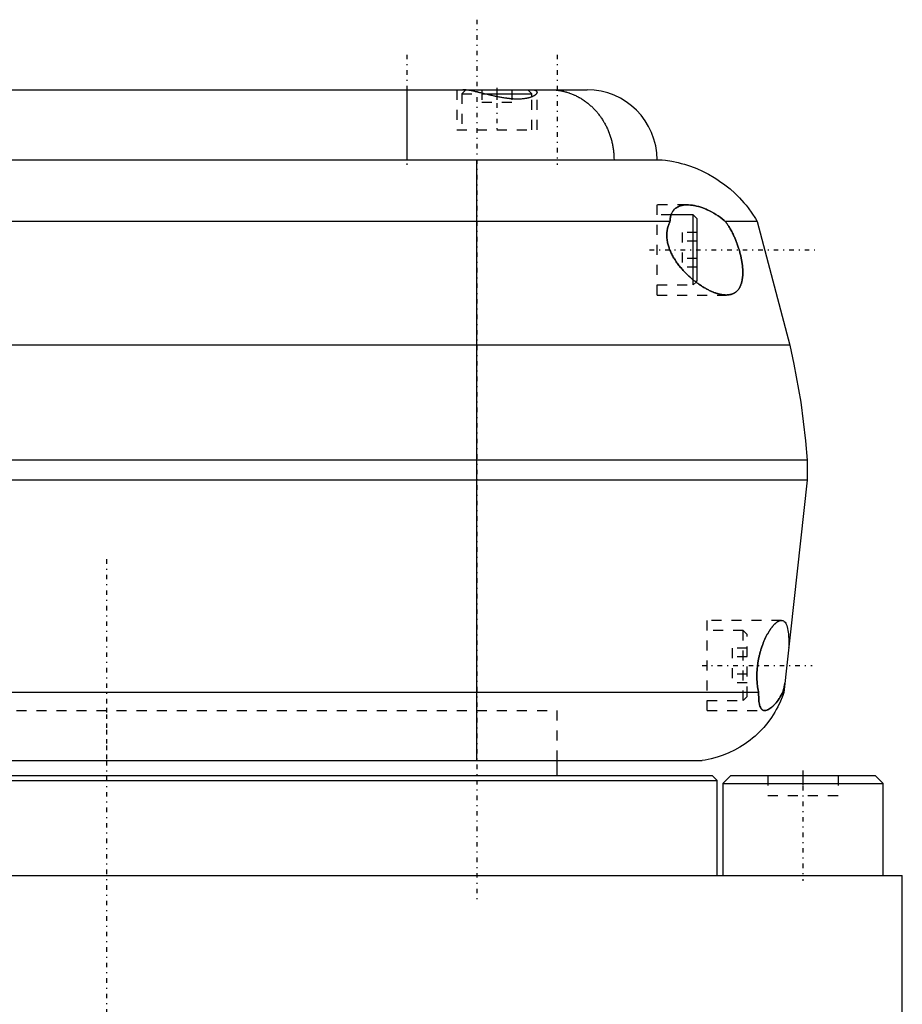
# Model space of a CAD drawing. Extents: x -502 to 168, y -1 to 818.
# Tile 9 of 9: x -9 to 80, y 292 to 390. Entities that reach past the tile are written whole.
import ezdxf

# ---------------------------------------------------------------- set-up
doc = ezdxf.new("R2010")
doc.units = 0
doc.linetypes.add('CENTER', pattern=[1.5, 0.45, -0.5, 0.05, -0.5])
doc.linetypes.add('DASHED', pattern=[2, 1, -1])
for name, color, linetype in [('AM_0', 7, 'CONTINUOUS'), ('AM_3', 7, 'DASHED'), ('AM_7', 7, 'CENTER')]:
    doc.layers.add(name, color=color, linetype=linetype)

msp = doc.modelspace()

# ---------------------------------------------------------------- linework, layer by layer
at = {"layer": 'AM_0', "color": 7, "linetype": 'CONTINUOUS'}
for p, q in [((-58, 383.5), (48, 383.5)), ((30, 383.5), (30, 376.5)), ((35.9, 383.5), (35.883, 383.483)), ((37.747, 383.1), (42.5, 383.1)), ((42.5, 383.1), (42.1, 383.5)), ((42.5, 382.801), (42.5, 383.1)), ((-245.5, 376.5), (55.5, 376.5)), ((37, 316.5), (37, 376.5)), ((58.6, 371), (56.393, 371)), ((59, 370.6), (58.6, 371)), ((58.6, 364.517), (58.6, 371)), ((56.287, 370.35), (-246.287, 370.35)), ((59, 364.4), (59, 370.6)), ((65, 370.35), (61.814, 370.35)), ((65, 370.35), (68.25, 358)), ((58.889, 364.289), (59, 364.4)), ((68.25, 358), (-258.25, 358)), ((70, 346.5), (-260, 346.5)), ((70, 346.5), (70, 344.5)), ((70, 344.5), (-260, 344.5)), ((70, 344.5), (67.65, 323.3)), ((65.144, 323.3), (-255.144, 323.3)), ((67.65, 323.3), (67.537, 323.3)), ((-251.5, 316.5), (59.5, 316.5)), ((45, 315), (45, 316.5)), ((-60.5, 315), (60.5, 315)), ((61, 314.5), (60.5, 315)), ((62.375, 315), (61.575, 314.2)), ((62.375, 315), (76.775, 315)), ((77.575, 314.2), (76.775, 315)), ((-61, 314.5), (61, 314.5)), ((61, 305), (61, 314.5)), ((61.575, 314.2), (61.575, 305)), ((61.575, 314.2), (77.575, 314.2)), ((77.575, 305), (77.575, 314.2)), ((-79.5, 305), (79.5, 305)), ((79.5, 288.3), (79.5, 305))]:
    msp.add_line(p, q, dxfattribs=at)
for points in [[(43, 383.251, 0), (43, 383.242, 0), (42.998, 383.224, 0), (42.994, 383.205, 0), (42.991, 383.195, 0), (42.988, 383.185, 0), (42.98, 383.166, 0), (42.971, 383.146, 0), (42.959, 383.126, 0), (42.946, 383.106, 0), (42.93, 383.085, 0), (42.922, 383.075, 0), (42.913, 383.065, 0), (42.893, 383.044, 0), (42.872, 383.024, 0), (42.849, 383.003, 0), (42.824, 382.983, 0), (42.797, 382.962, 0), (42.782, 382.952, 0), (42.768, 382.942, 0), (42.737, 382.921, 0), (42.704, 382.901, 0), (42.686, 382.891, 0), (42.669, 382.881, 0), (42.632, 382.862, 0), (42.593, 382.843, 0), (42.573, 382.833, 0), (42.553, 382.824, 0), (42.51, 382.805, 0), (42.466, 382.787, 0), (42.42, 382.769, 0), (42.371, 382.752, 0), (42.321, 382.735, 0), (42.295, 382.727, 0), (42.269, 382.719, 0), (42.215, 382.704, 0), (42.16, 382.689, 0), (42.102, 382.675, 0), (42.043, 382.661, 0), (41.982, 382.648, 0), (41.951, 382.642, 0), (41.919, 382.637, 0), (41.855, 382.626, 0), (41.789, 382.615, 0), (41.721, 382.606, 0), (41.651, 382.598, 0), (41.58, 382.59, 0), (41.544, 382.587, 0), (41.507, 382.584, 0), (41.433, 382.578, 0), (41.356, 382.574, 0), (41.279, 382.57, 0), (41.199, 382.568, 0), (41.119, 382.567, 0), (41.079, 382.566, 0), (41.038, 382.566, 0), (40.955, 382.567, 0), (40.871, 382.569, 0), (40.786, 382.572, 0), (40.7, 382.576, 0), (40.613, 382.581, 0), (40.569, 382.584, 0), (40.524, 382.587, 0), (40.435, 382.594, 0), (40.345, 382.602, 0), (40.3, 382.607, 0), (40.254, 382.612, 0), (40.162, 382.622, 0), (40.069, 382.633, 0), (40.022, 382.639, 0), (39.975, 382.645, 0), (39.88, 382.658, 0), (39.786, 382.672, 0), (39.69, 382.687, 0), (39.595, 382.702, 0), (39.499, 382.718, 0), (39.451, 382.727, 0), (39.403, 382.735, 0), (39.306, 382.753, 0), (39.209, 382.772, 0), (39.112, 382.791, 0), (39.015, 382.81, 0), (38.918, 382.83, 0), (38.87, 382.84, 0), (38.821, 382.851, 0), (38.724, 382.872, 0), (38.627, 382.893, 0), (38.53, 382.915, 0), (38.433, 382.937, 0), (38.337, 382.959, 0), (38.288, 382.971, 0), (38.24, 382.982, 0), (38.144, 383.004, 0), (38.049, 383.027, 0), (37.954, 383.05, 0), (37.859, 383.073, 0), (37.765, 383.096, 0), (37.718, 383.107, 0), (37.671, 383.118, 0), (37.579, 383.141, 0), (37.486, 383.163, 0), (37.395, 383.185, 0), (37.304, 383.207, 0), (37.214, 383.228, 0), (37.17, 383.239, 0), (37.125, 383.249, 0), (37.037, 383.27, 0), (36.95, 383.29, 0), (36.907, 383.3, 0), (36.864, 383.31, 0), (36.779, 383.328, 0), (36.696, 383.346, 0), (36.654, 383.355, 0), (36.613, 383.364, 0), (36.532, 383.38, 0), (36.453, 383.396, 0), (36.375, 383.411, 0), (36.298, 383.425, 0), (36.223, 383.438, 0), (36.186, 383.444, 0), (36.149, 383.45, 0), (36.077, 383.46, 0), (36.007, 383.47, 0), (35.939, 383.478, 0), (35.872, 383.485, 0), (35.808, 383.491, 0), (35.776, 383.493, 0), (35.746, 383.495, 0), (35.686, 383.498, 0), (35.628, 383.5, 0), (35.6, 383.5, 0)], [(42.459, 383.5, 0), (42.488, 383.5, 0), (42.544, 383.498, 0), (42.597, 383.494, 0), (42.623, 383.492, 0), (42.647, 383.489, 0), (42.694, 383.482, 0), (42.737, 383.473, 0), (42.777, 383.463, 0), (42.814, 383.451, 0), (42.848, 383.438, 0), (42.863, 383.43, 0), (42.878, 383.423, 0), (42.905, 383.407, 0), (42.928, 383.39, 0), (42.949, 383.371, 0), (42.966, 383.352, 0), (42.979, 383.331, 0), (42.985, 383.32, 0), (42.989, 383.309, 0), (42.996, 383.287, 0), (43, 383.263, 0), (43, 383.251, 0)], [(44.318, 383.5, 0), (44.364, 383.5, 0), (44.456, 383.498, 0), (44.548, 383.495, 0), (44.594, 383.493, 0), (44.64, 383.491, 0), (44.732, 383.485, 0), (44.823, 383.478, 0), (44.915, 383.469, 0), (45.006, 383.459, 0), (45.097, 383.447, 0), (45.142, 383.441, 0), (45.188, 383.434, 0), (45.279, 383.42, 0), (45.369, 383.404, 0), (45.46, 383.386, 0), (45.55, 383.368, 0), (45.64, 383.347, 0), (45.685, 383.337, 0), (45.729, 383.326, 0), (45.819, 383.303, 0), (45.908, 383.278, 0), (45.952, 383.265, 0), (45.997, 383.252, 0), (46.085, 383.225, 0), (46.173, 383.196, 0), (46.217, 383.181, 0), (46.261, 383.166, 0), (46.349, 383.134, 0), (46.436, 383.101, 0), (46.523, 383.067, 0), (46.609, 383.031, 0), (46.695, 382.994, 0), (46.738, 382.975, 0), (46.78, 382.955, 0), (46.865, 382.916, 0), (46.95, 382.874, 0), (47.034, 382.832, 0), (47.117, 382.788, 0), (47.2, 382.742, 0), (47.241, 382.719, 0), (47.282, 382.696, 0), (47.364, 382.648, 0), (47.445, 382.599, 0), (47.525, 382.548, 0), (47.604, 382.497, 0), (47.683, 382.444, 0), (47.722, 382.417, 0), (47.761, 382.389, 0), (47.839, 382.334, 0), (47.915, 382.277, 0), (47.991, 382.219, 0), (48.066, 382.16, 0), (48.141, 382.1, 0), (48.178, 382.069, 0), (48.214, 382.038, 0), (48.287, 381.976, 0), (48.359, 381.912, 0), (48.431, 381.847, 0), (48.501, 381.78, 0), (48.571, 381.713, 0), (48.605, 381.679, 0), (48.639, 381.644, 0), (48.707, 381.575, 0), (48.774, 381.504, 0), (48.807, 381.468, 0), (48.84, 381.432, 0), (48.905, 381.359, 0), (48.97, 381.285, 0), (49.001, 381.247, 0), (49.033, 381.21, 0), (49.095, 381.134, 0), (49.156, 381.057, 0), (49.216, 380.979, 0), (49.275, 380.9, 0), (49.333, 380.82, 0), (49.362, 380.78, 0), (49.39, 380.739, 0), (49.446, 380.658, 0), (49.501, 380.575, 0), (49.554, 380.492, 0), (49.607, 380.408, 0), (49.658, 380.323, 0), (49.683, 380.28, 0), (49.708, 380.237, 0), (49.757, 380.15, 0), (49.805, 380.063, 0), (49.852, 379.975, 0), (49.898, 379.886, 0), (49.942, 379.796, 0), (49.964, 379.751, 0), (49.986, 379.705, 0), (50.028, 379.614, 0), (50.069, 379.522, 0), (50.108, 379.429, 0), (50.147, 379.336, 0), (50.184, 379.242, 0), (50.202, 379.195, 0), (50.22, 379.147, 0), (50.255, 379.052, 0), (50.289, 378.956, 0), (50.321, 378.86, 0), (50.352, 378.763, 0), (50.381, 378.666, 0), (50.396, 378.617, 0), (50.41, 378.568, 0), (50.436, 378.47, 0), (50.462, 378.372, 0), (50.474, 378.323, 0), (50.486, 378.273, 0), (50.509, 378.174, 0), (50.531, 378.075, 0), (50.541, 378.025, 0), (50.551, 377.975, 0), (50.57, 377.875, 0), (50.588, 377.774, 0), (50.604, 377.673, 0), (50.619, 377.572, 0), (50.633, 377.471, 0), (50.639, 377.42, 0), (50.645, 377.37, 0), (50.656, 377.268, 0), (50.666, 377.166, 0), (50.674, 377.064, 0), (50.681, 376.962, 0), (50.686, 376.859, 0), (50.689, 376.808, 0), (50.691, 376.757, 0), (50.693, 376.654, 0), (50.695, 376.551, 0), (50.695, 376.5, 0)], [(55.5, 376.5, 0), (55.824, 376.462, 0), (56.466, 376.36, 0), (57.102, 376.225, 0), (57.417, 376.145, 0), (57.73, 376.058, 0), (58.348, 375.858, 0), (58.956, 375.626, 0), (59.551, 375.362, 0), (60.133, 375.067, 0), (60.7, 374.741, 0), (60.976, 374.568, 0), (61.248, 374.387, 0), (61.777, 374.005, 0), (62.285, 373.595, 0), (62.772, 373.159, 0), (63.236, 372.698, 0), (63.675, 372.213, 0), (63.885, 371.963, 0), (64.088, 371.707, 0), (64.474, 371.179, 0), (64.832, 370.631, 0), (65, 370.35, 0)], [(56.287, 370.35, 0), (56.287, 370.366, 0), (56.289, 370.397, 0), (56.29, 370.429, 0), (56.291, 370.444, 0), (56.292, 370.46, 0), (56.295, 370.49, 0), (56.297, 370.521, 0), (56.3, 370.551, 0), (56.303, 370.581, 0), (56.307, 370.61, 0), (56.309, 370.625, 0), (56.311, 370.639, 0), (56.315, 370.668, 0), (56.32, 370.697, 0), (56.324, 370.726, 0), (56.33, 370.754, 0), (56.335, 370.782, 0), (56.338, 370.795, 0), (56.341, 370.809, 0), (56.347, 370.836, 0), (56.354, 370.863, 0), (56.357, 370.877, 0), (56.36, 370.89, 0), (56.368, 370.917, 0), (56.375, 370.943, 0), (56.379, 370.956, 0), (56.383, 370.969, 0), (56.391, 370.994, 0), (56.399, 371.019, 0), (56.408, 371.044, 0), (56.417, 371.068, 0), (56.427, 371.093, 0), (56.432, 371.105, 0), (56.436, 371.116, 0), (56.446, 371.14, 0), (56.457, 371.163, 0), (56.495, 371.241, 0), (56.57, 371.366, 0), (56.655, 371.478, 0), (56.751, 371.579, 0), (56.802, 371.625, 0), (56.856, 371.668, 0), (56.969, 371.746, 0), (57.09, 371.812, 0), (57.219, 371.868, 0), (57.354, 371.913, 0), (57.495, 371.948, 0), (57.567, 371.962, 0), (57.64, 371.974, 0), (57.791, 371.991, 0), (57.945, 371.999, 0), (58.024, 372, 0)], [(58.024, 372, 0), (58.122, 371.998, 0), (58.321, 371.987, 0), (58.524, 371.964, 0), (58.627, 371.948, 0), (58.731, 371.93, 0), (58.94, 371.886, 0), (59.152, 371.831, 0), (59.366, 371.767, 0), (59.582, 371.693, 0), (59.799, 371.609, 0), (59.908, 371.564, 0), (60.017, 371.516, 0), (60.234, 371.413, 0), (60.451, 371.302, 0), (60.666, 371.181, 0), (60.879, 371.052, 0), (61.091, 370.913, 0), (61.197, 370.839, 0), (61.302, 370.764, 0), (61.509, 370.605, 0), (61.714, 370.438, 0), (61.814, 370.35, 0)], [(61.9, 363, 0), (61.867, 363, 0), (61.8, 363.002, 0), (61.734, 363.006, 0), (61.7, 363.009, 0), (61.666, 363.012, 0), (61.599, 363.019, 0), (61.532, 363.028, 0), (61.464, 363.038, 0), (61.396, 363.051, 0), (61.328, 363.064, 0), (61.294, 363.072, 0), (61.26, 363.08, 0), (61.19, 363.096, 0), (61.119, 363.115, 0), (61.048, 363.135, 0), (60.976, 363.157, 0), (60.903, 363.181, 0), (60.866, 363.193, 0), (60.829, 363.206, 0), (60.755, 363.232, 0), (60.679, 363.261, 0), (60.642, 363.275, 0), (60.604, 363.291, 0), (60.527, 363.322, 0), (60.451, 363.355, 0), (60.412, 363.372, 0), (60.373, 363.39, 0), (60.295, 363.426, 0), (60.217, 363.463, 0), (60.138, 363.502, 0), (60.059, 363.543, 0), (59.98, 363.585, 0), (59.941, 363.606, 0), (59.901, 363.628, 0), (59.821, 363.673, 0), (59.741, 363.719, 0), (59.661, 363.766, 0), (59.581, 363.815, 0), (59.501, 363.865, 0), (59.461, 363.89, 0), (59.421, 363.916, 0), (59.341, 363.969, 0), (59.262, 364.022, 0), (59.182, 364.077, 0), (59.102, 364.133, 0), (59.023, 364.19, 0), (58.984, 364.219, 0), (58.944, 364.248, 0), (58.866, 364.307, 0), (58.788, 364.367, 0), (58.71, 364.428, 0), (58.633, 364.49, 0), (58.557, 364.553, 0), (58.518, 364.585, 0), (58.481, 364.617, 0), (58.405, 364.681, 0), (58.331, 364.746, 0), (58.257, 364.812, 0), (58.184, 364.879, 0), (58.111, 364.946, 0), (58.075, 364.98, 0), (58.039, 365.014, 0), (57.966, 365.085, 0), (57.894, 365.157, 0), (57.857, 365.193, 0), (57.821, 365.23, 0), (57.749, 365.305, 0), (57.676, 365.382, 0), (57.64, 365.421, 0), (57.604, 365.46, 0), (57.532, 365.54, 0), (57.461, 365.621, 0), (57.39, 365.703, 0), (57.32, 365.787, 0), (57.251, 365.873, 0), (57.217, 365.916, 0), (57.183, 365.959, 0), (57.115, 366.047, 0), (57.049, 366.136, 0), (56.984, 366.226, 0), (56.919, 366.318, 0), (56.857, 366.411, 0), (56.826, 366.457, 0), (56.795, 366.504, 0), (56.736, 366.599, 0), (56.677, 366.695, 0), (56.621, 366.791, 0), (56.566, 366.889, 0), (56.513, 366.987, 0), (56.487, 367.037, 0), (56.462, 367.087, 0), (56.413, 367.187, 0), (56.366, 367.288, 0), (56.322, 367.389, 0), (56.28, 367.491, 0), (56.24, 367.594, 0), (56.221, 367.645, 0), (56.202, 367.697, 0), (56.167, 367.801, 0), (56.135, 367.905, 0), (56.105, 368.01, 0), (56.078, 368.115, 0), (56.054, 368.22, 0), (56.043, 368.272, 0), (56.033, 368.325, 0), (56.015, 368.431, 0), (56, 368.537, 0), (55.993, 368.59, 0), (55.988, 368.643, 0), (55.979, 368.749, 0), (55.973, 368.854, 0), (55.971, 368.907, 0), (55.971, 368.96, 0), (55.972, 369.065, 0), (55.976, 369.169, 0), (55.983, 369.272, 0), (55.994, 369.374, 0), (56.008, 369.475, 0), (56.016, 369.525, 0), (56.025, 369.575, 0), (56.046, 369.673, 0), (56.069, 369.769, 0), (56.095, 369.864, 0), (56.124, 369.957, 0), (56.156, 370.048, 0), (56.173, 370.092, 0), (56.19, 370.137, 0), (56.227, 370.224, 0), (56.267, 370.308, 0), (56.287, 370.35, 0)], [(61.814, 370.35, 0), (61.84, 370.317, 0), (61.889, 370.25, 0), (61.938, 370.183, 0), (61.962, 370.149, 0), (61.986, 370.114, 0), (62.034, 370.045, 0), (62.081, 369.974, 0), (62.129, 369.901, 0), (62.176, 369.827, 0), (62.223, 369.751, 0), (62.247, 369.712, 0), (62.27, 369.673, 0), (62.316, 369.594, 0), (62.362, 369.514, 0), (62.408, 369.432, 0), (62.453, 369.348, 0), (62.498, 369.264, 0), (62.52, 369.221, 0), (62.542, 369.178, 0), (62.585, 369.091, 0), (62.628, 369.003, 0), (62.649, 368.959, 0), (62.67, 368.914, 0), (62.712, 368.824, 0), (62.752, 368.733, 0), (62.772, 368.687, 0), (62.792, 368.641, 0), (62.831, 368.548, 0), (62.87, 368.455, 0), (62.907, 368.361, 0), (62.944, 368.267, 0), (62.98, 368.172, 0), (62.997, 368.124, 0), (63.014, 368.076, 0), (63.048, 367.98, 0), (63.081, 367.885, 0), (63.113, 367.788, 0), (63.144, 367.692, 0), (63.174, 367.596, 0), (63.188, 367.548, 0), (63.202, 367.5, 0), (63.23, 367.404, 0), (63.257, 367.309, 0), (63.282, 367.213, 0), (63.306, 367.119, 0), (63.33, 367.024, 0), (63.341, 366.978, 0), (63.352, 366.931, 0), (63.373, 366.836, 0), (63.393, 366.742, 0), (63.412, 366.647, 0), (63.431, 366.551, 0), (63.448, 366.456, 0), (63.456, 366.408, 0), (63.464, 366.361, 0), (63.479, 366.265, 0), (63.493, 366.17, 0), (63.506, 366.075, 0), (63.517, 365.98, 0), (63.528, 365.886, 0), (63.532, 365.839, 0), (63.537, 365.793, 0), (63.544, 365.7, 0), (63.55, 365.608, 0), (63.553, 365.562, 0), (63.555, 365.516, 0), (63.559, 365.426, 0), (63.561, 365.337, 0), (63.561, 365.292, 0), (63.561, 365.248, 0), (63.561, 365.161, 0), (63.559, 365.075, 0), (63.555, 364.991, 0), (63.55, 364.907, 0), (63.543, 364.826, 0), (63.54, 364.785, 0), (63.535, 364.745, 0), (63.526, 364.667, 0), (63.515, 364.59, 0), (63.503, 364.514, 0), (63.489, 364.441, 0), (63.474, 364.369, 0), (63.466, 364.334, 0), (63.457, 364.299, 0), (63.44, 364.231, 0), (63.42, 364.165, 0), (63.4, 364.101, 0), (63.378, 364.039, 0), (63.355, 363.979, 0), (63.344, 363.95, 0), (63.331, 363.921, 0), (63.306, 363.865, 0), (63.279, 363.811, 0), (63.251, 363.758, 0), (63.222, 363.707, 0), (63.191, 363.658, 0), (63.175, 363.633, 0), (63.159, 363.61, 0), (63.126, 363.564, 0), (63.091, 363.519, 0), (63.055, 363.477, 0), (63.018, 363.436, 0), (62.979, 363.397, 0), (62.959, 363.378, 0), (62.939, 363.36, 0), (62.898, 363.325, 0), (62.856, 363.291, 0), (62.835, 363.275, 0), (62.813, 363.26, 0), (62.768, 363.23, 0), (62.723, 363.202, 0), (62.699, 363.189, 0), (62.676, 363.176, 0), (62.628, 363.152, 0), (62.579, 363.13, 0), (62.53, 363.109, 0), (62.479, 363.091, 0), (62.427, 363.074, 0), (62.401, 363.066, 0), (62.375, 363.059, 0), (62.322, 363.045, 0), (62.268, 363.034, 0), (62.213, 363.024, 0), (62.157, 363.016, 0), (62.101, 363.01, 0), (62.073, 363.007, 0), (62.044, 363.005, 0), (61.987, 363.002, 0), (61.929, 363, 0), (61.9, 363, 0)], [(68.25, 358, 0), (68.665, 356.104, 0), (69.348, 352.284, 0), (69.833, 348.434, 0), (70, 346.5, 0)], [(65.144, 323.3, 0), (65.136, 323.338, 0), (65.119, 323.415, 0), (65.102, 323.494, 0), (65.095, 323.534, 0), (65.087, 323.575, 0), (65.072, 323.656, 0), (65.059, 323.739, 0), (65.046, 323.823, 0), (65.034, 323.909, 0), (65.023, 323.995, 0), (65.018, 324.039, 0), (65.013, 324.082, 0), (65.004, 324.171, 0), (64.996, 324.26, 0), (64.989, 324.35, 0), (64.983, 324.441, 0), (64.978, 324.532, 0), (64.975, 324.578, 0), (64.974, 324.625, 0), (64.971, 324.717, 0), (64.969, 324.81, 0), (64.968, 324.857, 0), (64.968, 324.904, 0), (64.968, 324.997, 0), (64.97, 325.091, 0), (64.971, 325.138, 0), (64.972, 325.185, 0), (64.975, 325.279, 0), (64.98, 325.372, 0), (64.985, 325.466, 0), (64.992, 325.559, 0), (64.999, 325.652, 0), (65.003, 325.698, 0), (65.007, 325.744, 0), (65.017, 325.836, 0), (65.027, 325.928, 0), (65.038, 326.021, 0), (65.05, 326.114, 0), (65.064, 326.207, 0), (65.071, 326.254, 0), (65.078, 326.3, 0), (65.093, 326.394, 0), (65.11, 326.487, 0), (65.127, 326.581, 0), (65.145, 326.674, 0), (65.164, 326.767, 0), (65.174, 326.814, 0), (65.184, 326.86, 0), (65.205, 326.953, 0), (65.227, 327.045, 0), (65.25, 327.137, 0), (65.274, 327.228, 0), (65.298, 327.318, 0), (65.311, 327.363, 0), (65.324, 327.408, 0), (65.35, 327.497, 0), (65.376, 327.585, 0), (65.404, 327.673, 0), (65.432, 327.759, 0), (65.461, 327.845, 0), (65.475, 327.887, 0), (65.49, 327.93, 0), (65.52, 328.013, 0), (65.551, 328.096, 0), (65.566, 328.136, 0), (65.582, 328.177, 0), (65.613, 328.257, 0), (65.645, 328.336, 0), (65.661, 328.375, 0), (65.678, 328.413, 0), (65.71, 328.489, 0), (65.743, 328.564, 0), (65.776, 328.638, 0), (65.81, 328.709, 0), (65.843, 328.78, 0), (65.86, 328.814, 0), (65.877, 328.849, 0), (65.911, 328.916, 0), (65.945, 328.982, 0), (65.979, 329.046, 0), (66.013, 329.108, 0), (66.047, 329.171, 0), (66.065, 329.201, 0), (66.082, 329.232, 0), (66.118, 329.292, 0), (66.153, 329.351, 0), (66.189, 329.41, 0), (66.226, 329.467, 0), (66.262, 329.523, 0), (66.281, 329.551, 0), (66.299, 329.578, 0), (66.336, 329.631, 0), (66.373, 329.684, 0), (66.41, 329.735, 0), (66.447, 329.784, 0), (66.485, 329.833, 0), (66.503, 329.856, 0), (66.522, 329.879, 0), (66.559, 329.924, 0), (66.597, 329.968, 0), (66.634, 330.01, 0), (66.671, 330.051, 0), (66.708, 330.09, 0), (66.727, 330.108, 0), (66.745, 330.127, 0), (66.782, 330.162, 0), (66.818, 330.196, 0), (66.836, 330.212, 0), (66.854, 330.228, 0), (66.89, 330.259, 0), (66.926, 330.287, 0), (66.944, 330.301, 0), (66.961, 330.314, 0), (66.996, 330.339, 0), (67.031, 330.362, 0), (67.065, 330.384, 0), (67.099, 330.403, 0), (67.133, 330.421, 0), (67.149, 330.429, 0), (67.165, 330.437, 0), (67.198, 330.451, 0), (67.23, 330.463, 0), (67.261, 330.474, 0), (67.292, 330.482, 0), (67.322, 330.489, 0), (67.337, 330.492, 0), (67.352, 330.495, 0), (67.381, 330.498, 0), (67.41, 330.5, 0), (67.424, 330.5, 0)], [(67.424, 330.5, 0), (67.468, 330.498, 0), (67.553, 330.48, 0), (67.634, 330.445, 0), (67.673, 330.42, 0), (67.71, 330.39, 0), (67.781, 330.317, 0), (67.847, 330.224, 0), (67.906, 330.113, 0), (67.958, 329.983, 0), (68.004, 329.837, 0), (68.024, 329.758, 0), (68.043, 329.675, 0), (68.076, 329.499, 0), (68.102, 329.311, 0), (68.123, 329.11, 0), (68.138, 328.893, 0), (68.149, 328.661, 0), (68.152, 328.539, 0), (68.153, 328.414, 0), (68.153, 328.155, 0), (68.147, 327.885, 0), (68.143, 327.747, 0)], [(67.765, 324.336, 0), (67.759, 324.305, 0), (67.747, 324.243, 0), (67.736, 324.181, 0), (67.73, 324.151, 0), (67.724, 324.12, 0), (67.712, 324.06, 0), (67.699, 324, 0), (67.687, 323.94, 0), (67.675, 323.881, 0), (67.662, 323.823, 0), (67.656, 323.794, 0), (67.649, 323.765, 0), (67.637, 323.708, 0), (67.624, 323.651, 0), (67.611, 323.595, 0), (67.597, 323.54, 0), (67.584, 323.486, 0), (67.577, 323.459, 0), (67.571, 323.432, 0), (67.557, 323.378, 0), (67.544, 323.326, 0), (67.537, 323.3, 0)], [(67.65, 323.3, 0), (67.548, 323.005, 0), (67.318, 322.426, 0), (67.053, 321.863, 0), (66.907, 321.589, 0), (66.753, 321.319, 0), (66.421, 320.794, 0), (66.056, 320.29, 0), (65.659, 319.809, 0), (65.234, 319.354, 0), (64.782, 318.928, 0), (64.547, 318.725, 0), (64.305, 318.53, 0), (63.805, 318.163, 0), (63.282, 317.828, 0), (62.738, 317.525, 0), (62.177, 317.257, 0), (61.602, 317.024, 0), (61.31, 316.922, 0), (61.014, 316.828, 0), (60.416, 316.669, 0), (59.807, 316.547, 0), (59.5, 316.5, 0)], [(65.75, 321.5, 0), (65.712, 321.501, 0), (65.641, 321.513, 0), (65.574, 321.535, 0), (65.542, 321.551, 0), (65.512, 321.569, 0), (65.455, 321.615, 0), (65.403, 321.673, 0), (65.356, 321.742, 0), (65.315, 321.822, 0), (65.278, 321.914, 0), (65.262, 321.964, 0), (65.247, 322.017, 0), (65.22, 322.13, 0), (65.198, 322.255, 0), (65.18, 322.39, 0), (65.166, 322.535, 0), (65.156, 322.69, 0), (65.152, 322.771, 0), (65.149, 322.854, 0), (65.145, 323.026, 0), (65.144, 323.207, 0), (65.144, 323.3, 0)], [(67.537, 323.3, 0), (67.491, 323.207, 0), (67.396, 323.028, 0), (67.298, 322.857, 0), (67.248, 322.775, 0), (67.197, 322.696, 0), (67.095, 322.544, 0), (66.99, 322.401, 0), (66.885, 322.268, 0), (66.779, 322.145, 0), (66.672, 322.032, 0), (66.619, 321.979, 0), (66.566, 321.929, 0), (66.461, 321.837, 0), (66.358, 321.755, 0), (66.256, 321.684, 0), (66.156, 321.624, 0), (66.06, 321.576, 0), (66.012, 321.556, 0), (65.966, 321.539, 0), (65.876, 321.514, 0), (65.791, 321.502, 0), (65.75, 321.5, 0)]]:
    msp.add_polyline3d(points, dxfattribs=at)
msp.add_arc((48, 376.5), 7, 0, 90, dxfattribs=at)
at = {"layer": 'AM_3', "color": 6, "linetype": 'DASHED'}
for p, q in [((35, 383.5), (35, 379.5)), ((35.883, 383.483), (35.5, 383.1)), ((35.5, 383.1), (35.5, 379.5)), ((35.5, 383.1), (37.747, 383.1)), ((35.899, 383.5), (42.1, 383.5)), ((37.5, 383.5), (37.5, 382.25)), ((39, 383.5), (39, 382.25)), ((40.5, 383.5), (40.5, 382.25)), ((42.5, 379.5), (42.5, 382.801)), ((43, 379.5), (43, 383.251)), ((37.5, 382.25), (40.5, 382.25)), ((35, 379.5), (43, 379.5)), ((58.024, 372), (55, 372)), ((55, 363), (55, 372)), ((58.024, 372), (58.009, 372)), ((56.393, 371), (55, 371)), ((59, 369.232), (57.5, 369.232)), ((57.5, 369.232), (57.5, 365.768)), ((59, 368.366), (57.5, 368.366)), ((59, 366.634), (57.5, 366.634)), ((59, 365.768), (57.5, 365.768)), ((55, 364), (58.6, 364)), ((58.6, 364), (58.6, 364.517)), ((58.6, 364), (58.889, 364.289)), ((55, 363), (61.9, 363)), ((67.424, 330.5), (60, 330.5)), ((60, 321.5), (60, 330.5)), ((63.6, 329.5), (60, 329.5)), ((64, 329.1), (63.6, 329.5)), ((63.6, 322.5), (63.6, 329.5)), ((64, 322.9), (64, 329.1)), ((64, 327.732), (62.5, 327.732)), ((62.5, 327.732), (62.5, 324.268)), ((64, 326.866), (62.5, 326.866)), ((64, 325.134), (62.5, 325.134)), ((64, 324.268), (62.5, 324.268)), ((63.6, 322.5), (64, 322.9)), ((60, 322.5), (63.6, 322.5)), ((-45, 321.5), (45, 321.5)), ((-45, 321.5), (45, 321.5)), ((45, 316.5), (45, 321.5)), ((60, 321.5), (65.75, 321.5)), ((62.375, 315), (62.519, 315)), ((66.075, 315), (66.075, 313)), ((69.575, 315), (69.575, 313)), ((73.075, 315), (73.075, 313)), ((66.075, 313), (73.075, 313))]:
    msp.add_line(p, q, dxfattribs=at)
for points in [[(57.789, 371.991, 0), (57.762, 371.988, 0), (57.707, 371.983, 0), (57.653, 371.976, 0), (57.627, 371.972, 0), (57.6, 371.968, 0), (57.547, 371.959, 0), (57.495, 371.948, 0), (57.444, 371.937, 0), (57.393, 371.924, 0), (57.343, 371.91, 0), (57.318, 371.902, 0), (57.294, 371.894, 0), (57.245, 371.878, 0), (57.197, 371.859, 0), (57.151, 371.84, 0), (57.105, 371.819, 0), (57.06, 371.797, 0), (57.038, 371.785, 0), (57.016, 371.773, 0), (56.973, 371.748, 0), (56.931, 371.722, 0), (56.91, 371.708, 0)], [(58.009, 372, 0), (57.972, 372, 0), (57.898, 371.997, 0), (57.825, 371.993, 0), (57.789, 371.991, 0)], [(61.814, 370.35, 0), (61.714, 370.438, 0), (61.509, 370.606, 0), (61.301, 370.764, 0), (61.196, 370.84, 0), (61.091, 370.913, 0), (60.878, 371.052, 0), (60.664, 371.182, 0), (60.449, 371.302, 0), (60.233, 371.414, 0), (60.016, 371.516, 0), (59.908, 371.564, 0), (59.799, 371.609, 0), (59.583, 371.692, 0), (59.368, 371.766, 0), (59.154, 371.831, 0), (58.942, 371.885, 0), (58.733, 371.929, 0), (58.629, 371.948, 0), (58.525, 371.963, 0), (58.322, 371.987, 0), (58.122, 371.998, 0), (58.024, 372, 0)], [(56.393, 371.001, 0), (56.388, 370.985, 0), (56.378, 370.953, 0), (56.368, 370.92, 0), (56.364, 370.903, 0), (56.359, 370.886, 0), (56.351, 370.853, 0), (56.343, 370.818, 0), (56.335, 370.784, 0), (56.329, 370.748, 0), (56.322, 370.713, 0), (56.319, 370.695, 0), (56.316, 370.676, 0), (56.311, 370.64, 0), (56.306, 370.603, 0), (56.302, 370.565, 0), (56.298, 370.527, 0), (56.295, 370.489, 0), (56.293, 370.469, 0), (56.292, 370.45, 0), (56.289, 370.41, 0), (56.288, 370.37, 0), (56.287, 370.35, 0)], [(56.91, 371.708, 0), (56.891, 371.694, 0), (56.853, 371.666, 0), (56.816, 371.637, 0), (56.798, 371.622, 0), (56.78, 371.606, 0), (56.746, 371.574, 0), (56.712, 371.541, 0), (56.679, 371.506, 0), (56.648, 371.47, 0), (56.618, 371.432, 0), (56.603, 371.413, 0), (56.589, 371.393, 0), (56.561, 371.352, 0), (56.534, 371.31, 0), (56.509, 371.266, 0), (56.485, 371.221, 0), (56.462, 371.175, 0), (56.451, 371.151, 0), (56.441, 371.127, 0), (56.421, 371.077, 0), (56.402, 371.027, 0), (56.393, 371.001, 0)], [(56.287, 370.35, 0), (56.267, 370.308, 0), (56.227, 370.224, 0), (56.19, 370.137, 0), (56.173, 370.092, 0), (56.156, 370.048, 0), (56.124, 369.957, 0), (56.095, 369.864, 0), (56.069, 369.769, 0), (56.046, 369.673, 0), (56.025, 369.575, 0), (56.016, 369.525, 0), (56.008, 369.475, 0), (55.994, 369.374, 0), (55.983, 369.272, 0), (55.976, 369.169, 0), (55.972, 369.065, 0), (55.971, 368.96, 0), (55.971, 368.907, 0), (55.973, 368.854, 0), (55.979, 368.749, 0), (55.988, 368.643, 0), (55.993, 368.59, 0), (56, 368.537, 0), (56.015, 368.431, 0), (56.033, 368.325, 0), (56.043, 368.272, 0), (56.054, 368.22, 0), (56.078, 368.115, 0), (56.105, 368.01, 0), (56.135, 367.905, 0), (56.167, 367.801, 0), (56.202, 367.697, 0), (56.221, 367.645, 0), (56.24, 367.594, 0), (56.28, 367.491, 0), (56.322, 367.389, 0), (56.366, 367.288, 0), (56.413, 367.187, 0), (56.462, 367.087, 0), (56.487, 367.037, 0), (56.513, 366.987, 0), (56.566, 366.889, 0), (56.621, 366.791, 0), (56.677, 366.695, 0), (56.736, 366.599, 0), (56.795, 366.504, 0), (56.826, 366.457, 0), (56.857, 366.411, 0), (56.919, 366.318, 0), (56.984, 366.226, 0), (57.049, 366.136, 0), (57.115, 366.047, 0), (57.183, 365.959, 0), (57.217, 365.916, 0), (57.251, 365.873, 0), (57.32, 365.787, 0), (57.39, 365.703, 0), (57.461, 365.621, 0), (57.532, 365.54, 0), (57.604, 365.46, 0), (57.64, 365.421, 0), (57.676, 365.382, 0), (57.749, 365.305, 0), (57.821, 365.23, 0), (57.857, 365.193, 0), (57.894, 365.157, 0), (57.966, 365.085, 0), (58.039, 365.014, 0), (58.075, 364.98, 0), (58.111, 364.946, 0), (58.184, 364.879, 0), (58.257, 364.812, 0), (58.331, 364.746, 0), (58.405, 364.681, 0), (58.481, 364.617, 0), (58.518, 364.585, 0), (58.557, 364.553, 0), (58.633, 364.49, 0), (58.71, 364.428, 0), (58.788, 364.367, 0), (58.866, 364.307, 0), (58.944, 364.248, 0), (58.984, 364.219, 0), (59.023, 364.19, 0), (59.102, 364.133, 0), (59.182, 364.077, 0), (59.262, 364.022, 0), (59.341, 363.969, 0), (59.421, 363.916, 0), (59.461, 363.89, 0), (59.501, 363.865, 0), (59.581, 363.815, 0), (59.661, 363.766, 0), (59.741, 363.719, 0), (59.821, 363.673, 0), (59.901, 363.628, 0), (59.941, 363.606, 0), (59.98, 363.585, 0), (60.059, 363.543, 0), (60.138, 363.502, 0), (60.217, 363.463, 0), (60.295, 363.426, 0), (60.373, 363.39, 0), (60.412, 363.372, 0), (60.451, 363.355, 0), (60.527, 363.322, 0), (60.604, 363.291, 0), (60.642, 363.275, 0), (60.679, 363.261, 0), (60.755, 363.232, 0), (60.829, 363.206, 0), (60.866, 363.193, 0), (60.903, 363.181, 0), (60.976, 363.157, 0), (61.048, 363.135, 0), (61.119, 363.115, 0), (61.19, 363.096, 0), (61.26, 363.08, 0), (61.294, 363.072, 0), (61.328, 363.064, 0), (61.396, 363.051, 0), (61.464, 363.038, 0), (61.532, 363.028, 0), (61.599, 363.019, 0), (61.666, 363.012, 0), (61.7, 363.009, 0), (61.734, 363.006, 0), (61.8, 363.002, 0), (61.867, 363, 0), (61.9, 363, 0)], [(61.9, 363, 0), (61.929, 363, 0), (61.987, 363.002, 0), (62.044, 363.005, 0), (62.073, 363.007, 0), (62.101, 363.01, 0), (62.157, 363.016, 0), (62.213, 363.024, 0), (62.268, 363.034, 0), (62.322, 363.045, 0), (62.375, 363.059, 0), (62.401, 363.066, 0), (62.427, 363.074, 0), (62.479, 363.091, 0), (62.53, 363.109, 0), (62.579, 363.13, 0), (62.628, 363.152, 0), (62.676, 363.176, 0), (62.699, 363.189, 0), (62.723, 363.202, 0), (62.768, 363.23, 0), (62.813, 363.26, 0), (62.835, 363.275, 0), (62.856, 363.291, 0), (62.898, 363.325, 0), (62.939, 363.36, 0), (62.959, 363.378, 0), (62.979, 363.397, 0), (63.018, 363.436, 0), (63.055, 363.477, 0), (63.091, 363.519, 0), (63.126, 363.564, 0), (63.159, 363.61, 0), (63.175, 363.633, 0), (63.191, 363.658, 0), (63.222, 363.707, 0), (63.251, 363.758, 0), (63.279, 363.811, 0), (63.306, 363.865, 0), (63.331, 363.921, 0), (63.344, 363.95, 0), (63.355, 363.979, 0), (63.378, 364.039, 0), (63.4, 364.101, 0), (63.42, 364.165, 0), (63.44, 364.231, 0), (63.457, 364.299, 0), (63.466, 364.334, 0), (63.474, 364.369, 0), (63.489, 364.441, 0), (63.503, 364.514, 0), (63.515, 364.59, 0), (63.526, 364.667, 0), (63.535, 364.745, 0), (63.54, 364.785, 0), (63.543, 364.826, 0), (63.55, 364.907, 0), (63.555, 364.991, 0), (63.559, 365.075, 0), (63.561, 365.161, 0), (63.561, 365.248, 0), (63.561, 365.292, 0), (63.561, 365.337, 0), (63.559, 365.426, 0), (63.555, 365.516, 0), (63.553, 365.562, 0), (63.55, 365.608, 0), (63.544, 365.7, 0), (63.537, 365.793, 0), (63.532, 365.839, 0), (63.528, 365.886, 0), (63.517, 365.98, 0), (63.506, 366.075, 0), (63.493, 366.17, 0), (63.479, 366.265, 0), (63.464, 366.361, 0), (63.456, 366.408, 0), (63.448, 366.456, 0), (63.431, 366.551, 0), (63.412, 366.647, 0), (63.393, 366.742, 0), (63.373, 366.836, 0), (63.352, 366.931, 0), (63.341, 366.978, 0), (63.33, 367.024, 0), (63.306, 367.119, 0), (63.282, 367.213, 0), (63.257, 367.309, 0), (63.23, 367.404, 0), (63.202, 367.5, 0), (63.188, 367.548, 0), (63.174, 367.596, 0), (63.144, 367.692, 0), (63.113, 367.788, 0), (63.081, 367.885, 0), (63.048, 367.98, 0), (63.014, 368.076, 0), (62.997, 368.124, 0), (62.98, 368.172, 0), (62.944, 368.267, 0), (62.907, 368.361, 0), (62.87, 368.455, 0), (62.831, 368.548, 0), (62.792, 368.641, 0), (62.772, 368.687, 0), (62.752, 368.733, 0), (62.712, 368.824, 0), (62.67, 368.914, 0), (62.649, 368.959, 0), (62.628, 369.003, 0), (62.585, 369.091, 0), (62.542, 369.178, 0), (62.52, 369.221, 0), (62.498, 369.264, 0), (62.453, 369.348, 0), (62.408, 369.432, 0), (62.362, 369.514, 0), (62.316, 369.594, 0), (62.27, 369.673, 0), (62.247, 369.712, 0), (62.223, 369.751, 0), (62.176, 369.827, 0), (62.129, 369.901, 0), (62.081, 369.974, 0), (62.034, 370.045, 0), (61.986, 370.114, 0), (61.962, 370.149, 0), (61.938, 370.183, 0), (61.889, 370.25, 0), (61.84, 370.317, 0), (61.814, 370.35, 0)], [(67.424, 330.5, 0), (67.41, 330.5, 0), (67.381, 330.498, 0), (67.352, 330.495, 0), (67.337, 330.492, 0), (67.322, 330.489, 0), (67.292, 330.482, 0), (67.261, 330.474, 0), (67.23, 330.463, 0), (67.198, 330.451, 0), (67.165, 330.437, 0), (67.149, 330.429, 0), (67.133, 330.421, 0), (67.099, 330.403, 0), (67.065, 330.384, 0), (67.031, 330.362, 0), (66.996, 330.339, 0), (66.961, 330.314, 0), (66.944, 330.301, 0), (66.926, 330.287, 0), (66.89, 330.259, 0), (66.854, 330.228, 0), (66.836, 330.212, 0), (66.818, 330.196, 0), (66.782, 330.162, 0), (66.745, 330.127, 0), (66.727, 330.108, 0), (66.708, 330.09, 0), (66.671, 330.051, 0), (66.634, 330.01, 0), (66.597, 329.968, 0), (66.559, 329.924, 0), (66.522, 329.879, 0), (66.503, 329.856, 0), (66.485, 329.833, 0), (66.447, 329.784, 0), (66.41, 329.735, 0), (66.373, 329.684, 0), (66.336, 329.631, 0), (66.299, 329.578, 0), (66.281, 329.551, 0), (66.262, 329.523, 0), (66.226, 329.467, 0), (66.189, 329.41, 0), (66.153, 329.351, 0), (66.118, 329.292, 0), (66.082, 329.232, 0), (66.065, 329.201, 0), (66.047, 329.171, 0), (66.013, 329.108, 0), (65.979, 329.046, 0), (65.945, 328.982, 0), (65.911, 328.916, 0), (65.877, 328.849, 0), (65.86, 328.814, 0), (65.843, 328.78, 0), (65.81, 328.709, 0), (65.776, 328.638, 0), (65.743, 328.564, 0), (65.71, 328.489, 0), (65.678, 328.413, 0), (65.661, 328.375, 0), (65.645, 328.336, 0), (65.613, 328.257, 0), (65.582, 328.177, 0), (65.566, 328.136, 0), (65.551, 328.096, 0), (65.52, 328.013, 0), (65.49, 327.93, 0), (65.475, 327.887, 0), (65.461, 327.845, 0), (65.432, 327.759, 0), (65.404, 327.673, 0), (65.376, 327.585, 0), (65.35, 327.497, 0), (65.324, 327.408, 0), (65.311, 327.363, 0), (65.298, 327.318, 0), (65.274, 327.228, 0), (65.25, 327.137, 0), (65.227, 327.045, 0), (65.205, 326.953, 0), (65.184, 326.86, 0), (65.174, 326.814, 0), (65.164, 326.767, 0), (65.145, 326.674, 0), (65.127, 326.581, 0), (65.11, 326.487, 0), (65.093, 326.394, 0), (65.078, 326.3, 0), (65.071, 326.254, 0), (65.064, 326.207, 0), (65.05, 326.114, 0), (65.038, 326.021, 0), (65.027, 325.928, 0), (65.017, 325.836, 0), (65.007, 325.744, 0), (65.003, 325.698, 0), (64.999, 325.652, 0), (64.992, 325.559, 0), (64.985, 325.466, 0), (64.98, 325.372, 0), (64.975, 325.279, 0), (64.972, 325.185, 0), (64.971, 325.138, 0), (64.97, 325.091, 0), (64.968, 324.997, 0), (64.968, 324.904, 0), (64.968, 324.857, 0), (64.969, 324.81, 0), (64.971, 324.717, 0), (64.974, 324.625, 0), (64.975, 324.578, 0), (64.978, 324.532, 0), (64.983, 324.441, 0), (64.989, 324.35, 0), (64.996, 324.26, 0), (65.004, 324.171, 0), (65.013, 324.082, 0), (65.018, 324.039, 0), (65.023, 323.995, 0), (65.034, 323.909, 0), (65.046, 323.823, 0), (65.059, 323.739, 0), (65.072, 323.656, 0), (65.087, 323.575, 0), (65.095, 323.534, 0), (65.102, 323.494, 0), (65.119, 323.415, 0), (65.136, 323.338, 0), (65.144, 323.3, 0)], [(65.144, 323.3, 0), (65.144, 323.207, 0), (65.145, 323.026, 0), (65.149, 322.854, 0), (65.152, 322.771, 0), (65.156, 322.69, 0), (65.166, 322.535, 0), (65.18, 322.39, 0), (65.198, 322.255, 0), (65.22, 322.131, 0), (65.247, 322.017, 0), (65.262, 321.964, 0), (65.278, 321.914, 0), (65.315, 321.822, 0), (65.357, 321.741, 0), (65.403, 321.672, 0), (65.455, 321.615, 0), (65.512, 321.569, 0), (65.542, 321.551, 0), (65.574, 321.535, 0), (65.641, 321.513, 0), (65.712, 321.501, 0), (65.75, 321.5, 0)], [(65.75, 321.5, 0), (65.791, 321.502, 0), (65.876, 321.514, 0), (65.966, 321.539, 0), (66.012, 321.556, 0), (66.06, 321.576, 0), (66.156, 321.624, 0), (66.256, 321.684, 0), (66.358, 321.755, 0), (66.461, 321.837, 0), (66.567, 321.929, 0), (66.62, 321.98, 0), (66.673, 322.032, 0), (66.779, 322.146, 0), (66.885, 322.269, 0), (66.991, 322.402, 0), (67.095, 322.544, 0), (67.198, 322.696, 0), (67.248, 322.776, 0), (67.298, 322.857, 0), (67.396, 323.028, 0), (67.491, 323.207, 0), (67.537, 323.3, 0)]]:
    msp.add_polyline3d(points, dxfattribs=at)
at = {"layer": 'AM_7', "color": 4, "linetype": 'CENTER'}
for p, q in [((37, 390.5), (37, 302.5)), ((30, 387), (30, 376)), ((45, 387), (45, 376)), ((39, 383.7), (39, 379.3)), ((54.25, 367.5), (70.75, 367.5)), ((0, 336.6), (0, -0.65)), ((59.5, 326), (70.5, 326)), ((0, 321.75), (0, 316.25)), ((69.575, 315.5), (69.575, 304.5))]:
    msp.add_line(p, q, dxfattribs=at)

doc.saveas('drawing.dxf')
